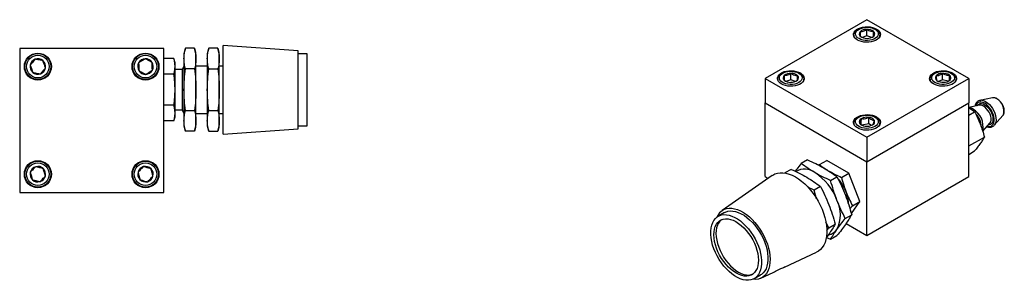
# Model space of a CAD drawing. Header units: millimetres. Extents: x 114 to 599, y 215 to 452.
# Tile 6 of 6: x 336 to 597, y 383 to 452. Entities that reach past the tile are written whole.
import ezdxf

# ---------------------------------------------------------------- set-up
doc = ezdxf.new("R2010")
doc.units = ezdxf.units.MM

msp = doc.modelspace()

# ---------------------------------------------------------------- linework, layer by layer
at = {"color": 7, "linetype": 'Continuous', "lineweight": 25}
for p, q in [((560.34, 452.13), (533.4, 436.58)), ((587.28, 436.58), (560.34, 452.13)), ((558.21, 449.6), (557.91, 449.43)), ((560.3, 447.86), (560.3, 449.56)), ((562.1, 447.77), (562.1, 448.99)), ((562.76, 449.43), (562.47, 449.6)), ((556.91, 448.03), (556.91, 447.63)), ((560.3, 447.86), (559.07, 447.43)), ((561.62, 447.44), (560.3, 447.86)), ((561.78, 447.53), (562.14, 447.8)), ((563.77, 447.63), (563.77, 448.03)), ((336.13, 444.54), (336.13, 406.44)), ((374.23, 444.54), (336.13, 444.54)), ((374.23, 406.44), (374.23, 444.54)), ((379.99, 444.59), (379.6, 443.12)), ((379.6, 443.12), (379.6, 441.84)), ((382.38, 444.59), (379.99, 444.59)), ((382.77, 443.12), (382.38, 444.59)), ((382.77, 441.84), (382.77, 443.12)), ((386.17, 444.59), (385.77, 443.12)), ((385.77, 443.12), (385.77, 441.84)), ((388.55, 444.59), (386.17, 444.59)), ((388.95, 443.12), (388.55, 444.59)), ((388.95, 441.84), (388.95, 443.12)), ((409.84, 443.91), (390, 445.33)), ((390, 421.85), (390, 445.33)), ((409.84, 427.65), (409.84, 443.91)), ((412.23, 443.12), (409.84, 443.12)), ((412.23, 424.07), (412.23, 443.12)), ((376.95, 441.84), (374.23, 441.84)), ((377.25, 440.73), (376.95, 441.86)), ((377.25, 439.78), (377.25, 440.73)), ((379.6, 441.84), (379.6, 433.59)), ((382.77, 433.59), (382.77, 441.84)), ((385.77, 441.84), (385.77, 433.59)), ((388.95, 433.59), (388.95, 441.84)), ((377.25, 433.59), (377.25, 439.78)), ((379.08, 438.94), (377.25, 438.94)), ((379.6, 439.84), (379.08, 438.94)), ((379.08, 438.94), (379.08, 428.24)), ((382.38, 439.09), (379.99, 439.09)), ((385.77, 439.84), (382.77, 439.84)), ((386.17, 439.09), (388.55, 439.09)), ((390, 439.84), (388.95, 439.84)), ((538.06, 437.97), (537.77, 437.8)), ((540.23, 436.23), (540.23, 437.93)), ((542.62, 437.8), (542.33, 437.97)), ((578.35, 437.97), (578.05, 437.8)), ((580.31, 436.23), (580.31, 437.93)), ((582.9, 437.8), (582.61, 437.97)), ((376.95, 437.72), (374.23, 437.72)), ((533.4, 436.58), (560.34, 421.03)), ((533.4, 436.58), (533.4, 430.11)), ((536.77, 436.4), (536.77, 436.01)), ((538.43, 436.14), (538.43, 437.36)), ((540.23, 436.23), (538.91, 435.81)), ((541.46, 435.81), (540.23, 436.23)), ((543.62, 436.01), (543.62, 436.4)), ((560.34, 421.03), (587.28, 436.58)), ((577.05, 436.4), (577.05, 436.01)), ((578.79, 436.06), (579.14, 435.84)), ((580.31, 436.23), (579.23, 435.8)), ((581.79, 435.83), (580.31, 436.23)), ((582.17, 436.1), (582.17, 437.42)), ((583.91, 436.01), (583.91, 436.4)), ((587.28, 436.58), (587.28, 430.11)), ((377.25, 427.4), (377.25, 433.59)), ((379.6, 433.59), (379.6, 425.34)), ((382.77, 425.34), (382.77, 433.59)), ((385.77, 433.59), (385.77, 425.34)), ((388.95, 425.34), (388.95, 433.59)), ((533.4, 430.11), (560.34, 414.55)), ((533.4, 410.62), (533.4, 430.11)), ((560.34, 414.55), (587.28, 430.11)), ((587.28, 410.62), (587.28, 430.11)), ((593.59, 431.45), (590.24, 430.77)), ((593.64, 431.46), (593.59, 431.45)), ((376.95, 429.47), (374.23, 429.47)), ((377.25, 428.24), (379.08, 428.24)), ((377.25, 426.45), (377.25, 427.4)), ((379.08, 428.24), (379.6, 427.34)), ((379.99, 428.09), (382.38, 428.09)), ((382.77, 427.34), (385.77, 427.34)), ((386.17, 428.09), (388.55, 428.09)), ((388.95, 427.34), (390, 427.34)), ((409.84, 423.27), (409.84, 427.65)), ((590.09, 429.48), (587.28, 428.9)), ((587.28, 426.86), (588.84, 427.77)), ((376.95, 425.34), (374.23, 425.34)), ((376.95, 425.33), (377.25, 426.45)), ((379.6, 425.34), (379.6, 424.07)), ((382.77, 424.07), (382.77, 425.34)), ((385.77, 425.34), (385.77, 424.07)), ((388.95, 424.07), (388.95, 425.34)), ((556.91, 424.78), (556.91, 424.38)), ((558.21, 426.35), (557.91, 426.18)), ((558.83, 424.34), (558.83, 425.93)), ((560.81, 424.57), (560.81, 426.27)), ((562.76, 426.18), (562.47, 426.35)), ((563.77, 424.38), (563.77, 424.78)), ((594.03, 424.19), (596.31, 426.75)), ((379.6, 424.07), (379.99, 422.59)), ((382.38, 422.59), (379.99, 422.59)), ((382.38, 422.59), (382.77, 424.07)), ((385.77, 424.07), (386.17, 422.59)), ((386.17, 422.59), (388.55, 422.59)), ((388.55, 422.59), (388.95, 424.07)), ((390, 421.85), (409.84, 423.27)), ((409.84, 424.07), (412.23, 424.07)), ((560.81, 424.57), (558.95, 424.25)), ((561.57, 424.16), (560.81, 424.57)), ((561.77, 424.26), (561.84, 424.3)), ((590.99, 422.61), (592.85, 424.71)), ((560.34, 421.03), (560.34, 414.55)), ((587.32, 418.71), (591.43, 421.08)), ((587.32, 418.71), (587.28, 418.78)), ((587.28, 418.66), (587.32, 418.71)), ((587.28, 416.49), (588.84, 417.4)), ((544.63, 415.04), (542.94, 414.06)), ((547.75, 413.77), (549.68, 414.88)), ((555.51, 411.52), (549.68, 414.88)), ((560.34, 395.06), (560.34, 414.55)), ((540.26, 412.51), (538.62, 411.57)), ((547.61, 413.59), (547.75, 413.77)), ((535.29, 410.91), (522, 401.6)), ((533.4, 410.62), (534.2, 410.15)), ((550.72, 409.57), (552.41, 410.55)), ((553.59, 410.4), (555.51, 411.52)), ((558.43, 404), (555.51, 411.52)), ((560.34, 395.06), (587.28, 410.62)), ((546.35, 407.05), (544.68, 407.84)), ((548.04, 408.03), (546.35, 407.05)), ((547.03, 404.73), (546.35, 407.05)), ((336.13, 406.44), (374.23, 406.44)), ((556.21, 400.84), (558.43, 404)), ((556.5, 402.89), (558.43, 404)), ((556.5, 402.89), (555.85, 402.05)), ((522.65, 401.08), (520.96, 400.1)), ((554.61, 399.55), (556.3, 400.52)), ((550.24, 397.03), (549.47, 398.59)), ((549.71, 396.34), (550.24, 397.03)), ((550.24, 397.03), (551.93, 398)), ((554.84, 398.23), (560.34, 395.06)), ((550.27, 395.4), (549.55, 394.43)), ((549.63, 394.53), (550.72, 394.02)), ((550.72, 394.02), (552.41, 394.99)), ((538.48, 386.63), (547.01, 390.61)), ((530.49, 383.61), (532.17, 384.58)), ((532.3, 383.75), (535.53, 385.26))]:
    msp.add_line(p, q, dxfattribs=at)
at = {"color": 7, "linetype": 'Continuous', "lineweight": 25, "flags": 128}
for points in [[(557.81, 446.75), (557.39, 447.04), (557.07, 447.37), (556.86, 447.73), (556.77, 448.11), (556.8, 448.49), (556.95, 448.86), (557.22, 449.21), (557.59, 449.52), (558.06, 449.79), (558.6, 450.01), (559.2, 450.16), (559.84, 450.25), (560.5, 450.26), (561.15, 450.21), (561.78, 450.09), (562.35, 449.91), (562.86, 449.66), (563.28, 449.37), (563.6, 449.04), (563.81, 448.68), (563.9, 448.3), (563.87, 447.92), (563.72, 447.55), (563.46, 447.2), (563.08, 446.89), (562.62, 446.62), (562.07, 446.41), (561.47, 446.25), (560.83, 446.17), (560.17, 446.15), (559.52, 446.2), (558.9, 446.32), (558.32, 446.51), (557.81, 446.75)], [(557.24, 447.18), (557.12, 447.35), (556.95, 447.71), (556.91, 448.09), (556.99, 448.46), (557.19, 448.82), (557.51, 449.15), (557.91, 449.43)], [(562.98, 447.53), (562.63, 447.24), (562.19, 447), (561.67, 446.81), (561.1, 446.69), (560.5, 446.63), (559.89, 446.65), (559.3, 446.74), (558.75, 446.89), (558.27, 447.11), (557.87, 447.37), (557.57, 447.68), (557.39, 448.02), (557.32, 448.37), (557.38, 448.72), (557.57, 449.05), (557.86, 449.36), (558.26, 449.63), (558.74, 449.84), (559.28, 450), (559.87, 450.09), (560.48, 450.11), (561.08, 450.06), (561.66, 449.94), (562.17, 449.75), (562.62, 449.51), (562.97, 449.22), (563.21, 448.9), (563.33, 448.55), (563.34, 448.2), (563.21, 447.86), (562.98, 447.53)], [(562.76, 449.43), (563.09, 449.21), (563.43, 448.89), (563.65, 448.54), (563.76, 448.16), (563.74, 447.79), (563.6, 447.42), (563.44, 447.18)], [(537.67, 435.12), (537.25, 435.41), (536.93, 435.75), (536.72, 436.11), (536.63, 436.48), (536.66, 436.86), (536.81, 437.23), (537.08, 437.58), (537.45, 437.89), (537.92, 438.16), (538.46, 438.38), (539.06, 438.53), (539.7, 438.62), (540.36, 438.64), (541.01, 438.58), (541.64, 438.46), (542.21, 438.28), (542.72, 438.03), (543.14, 437.74), (543.46, 437.41), (543.67, 437.05), (543.76, 436.67), (543.73, 436.29), (543.58, 435.92), (543.31, 435.58), (542.94, 435.26), (542.48, 434.99), (541.93, 434.78), (541.33, 434.62), (540.69, 434.54), (540.03, 434.52), (539.38, 434.57), (538.75, 434.69), (538.18, 434.88), (537.67, 435.12)], [(537.1, 435.56), (536.94, 435.79), (536.79, 436.16), (536.77, 436.53), (536.88, 436.9), (537.1, 437.26), (537.44, 437.58), (537.77, 437.8)], [(537.56, 435.9), (537.32, 436.22), (537.2, 436.57), (537.2, 436.92), (537.32, 437.27), (537.56, 437.59), (537.91, 437.88), (538.35, 438.12), (538.87, 438.31), (539.44, 438.43), (540.05, 438.48), (540.65, 438.46), (541.24, 438.37), (541.79, 438.22), (542.27, 438), (542.67, 437.74), (542.96, 437.43), (543.15, 437.09), (543.21, 436.74), (543.15, 436.39), (542.96, 436.06), (542.67, 435.75), (542.27, 435.48), (541.79, 435.27), (541.24, 435.11), (540.65, 435.02), (540.04, 435.01), (539.44, 435.06), (538.87, 435.18), (538.35, 435.37), (537.91, 435.61), (537.56, 435.9)], [(542.62, 437.8), (543.02, 437.52), (543.34, 437.19), (543.54, 436.84), (543.62, 436.46), (543.58, 436.09), (543.42, 435.72), (543.29, 435.56)], [(577.96, 435.12), (577.54, 435.41), (577.21, 435.75), (577.01, 436.11), (576.91, 436.48), (576.95, 436.86), (577.1, 437.23), (577.36, 437.58), (577.73, 437.89), (578.2, 438.16), (578.74, 438.38), (579.35, 438.53), (579.99, 438.62), (580.64, 438.64), (581.3, 438.58), (581.92, 438.46), (582.5, 438.28), (583, 438.03), (583.42, 437.74), (583.74, 437.41), (583.95, 437.05), (584.04, 436.67), (584.01, 436.29), (583.86, 435.92), (583.6, 435.58), (583.23, 435.26), (582.76, 434.99), (582.22, 434.78), (581.61, 434.62), (580.97, 434.54), (580.31, 434.52), (579.66, 434.57), (579.04, 434.69), (578.46, 434.88), (577.96, 435.12)], [(577.38, 435.56), (577.23, 435.78), (577.08, 436.14), (577.06, 436.52), (577.16, 436.89), (577.38, 437.24), (577.71, 437.57), (578.05, 437.8)], [(580.73, 435.01), (580.12, 435.02), (579.53, 435.09), (578.97, 435.24), (578.48, 435.44), (578.07, 435.7), (577.75, 436), (577.55, 436.34), (577.47, 436.68), (577.51, 437.04), (577.67, 437.37), (577.95, 437.69), (578.33, 437.96), (578.8, 438.19), (579.34, 438.35), (579.92, 438.45), (580.53, 438.48), (581.14, 438.44), (581.71, 438.33), (582.24, 438.15), (582.7, 437.92), (583.06, 437.64), (583.32, 437.32), (583.46, 436.98), (583.49, 436.63), (583.38, 436.28), (583.16, 435.95), (582.83, 435.66), (582.4, 435.41), (581.9, 435.21), (581.33, 435.08), (580.73, 435.01)], [(582.9, 437.8), (583.29, 437.53), (583.61, 437.21), (583.82, 436.85), (583.91, 436.48), (583.87, 436.1), (583.71, 435.74), (583.58, 435.56)], [(590.24, 430.77), (590.37, 430.79), (590.56, 430.8)], [(557.81, 423.49), (557.39, 423.79), (557.07, 424.12), (556.86, 424.48), (556.77, 424.85), (556.8, 425.23), (556.95, 425.6), (557.22, 425.95), (557.59, 426.27), (558.06, 426.53), (558.6, 426.75), (559.2, 426.9), (559.84, 426.99), (560.5, 427.01), (561.15, 426.96), (561.78, 426.83), (562.35, 426.65), (562.86, 426.41), (563.28, 426.11), (563.6, 425.78), (563.81, 425.42), (563.9, 425.04), (563.87, 424.67), (563.72, 424.3), (563.46, 423.95), (563.08, 423.63), (562.62, 423.36), (562.07, 423.15), (561.47, 423), (560.83, 422.91), (560.17, 422.89), (559.52, 422.94), (558.9, 423.07), (558.32, 423.25), (557.81, 423.49)], [(557.24, 423.93), (557.16, 424.02), (556.98, 424.39), (556.91, 424.76), (556.97, 425.13), (557.14, 425.5), (557.44, 425.83), (557.84, 426.13), (557.91, 426.18)], [(559.65, 423.42), (559.07, 423.54), (558.55, 423.72), (558.1, 423.95), (557.74, 424.24), (557.49, 424.56), (557.35, 424.9), (557.33, 425.25), (557.44, 425.6), (557.67, 425.92), (558.01, 426.22), (558.44, 426.47), (558.95, 426.66), (559.51, 426.79), (560.11, 426.85), (560.72, 426.84), (561.32, 426.76), (561.87, 426.61), (562.36, 426.4), (562.77, 426.14), (563.08, 425.84), (563.27, 425.51), (563.35, 425.16), (563.3, 424.81), (563.13, 424.47), (562.85, 424.16), (562.46, 423.88), (561.99, 423.66), (561.45, 423.5), (560.86, 423.4), (560.26, 423.38), (559.65, 423.42)], [(562.76, 426.18), (563.02, 426.01), (563.37, 425.7), (563.62, 425.35), (563.75, 424.98), (563.75, 424.6), (563.64, 424.23), (563.44, 423.93)], [(596.31, 426.75), (596.38, 426.85), (596.43, 426.93)], [(594.12, 424.3), (594.05, 424.21), (594.03, 424.19)], [(535.29, 410.91), (535.39, 410.98), (536, 411.3), (536.66, 411.52), (537.37, 411.63), (538.12, 411.63), (538.91, 411.52), (539.72, 411.29), (540.55, 410.97), (541.39, 410.54), (542.23, 410.01), (543.06, 409.39), (543.88, 408.68), (544.67, 407.89), (545.43, 407.03), (546.14, 406.11), (546.81, 405.14), (547.42, 404.12), (547.97, 403.07), (548.46, 401.99), (548.87, 400.91), (549.21, 399.83), (549.46, 398.75), (549.64, 397.7), (549.73, 396.69), (549.73, 395.71), (549.65, 394.79), (549.49, 393.94), (549.24, 393.15), (548.91, 392.45), (548.51, 391.83), (548.04, 391.3), (547.49, 390.87), (547.01, 390.61)], [(522.65, 401.08), (522.94, 401.22), (523.53, 401.42), (524.17, 401.52), (524.85, 401.5), (525.57, 401.37), (526.3, 401.14), (527.05, 400.8), (527.81, 400.36), (528.56, 399.83), (529.29, 399.21), (530.01, 398.5), (530.69, 397.73), (531.32, 396.9), (531.91, 396.01), (532.45, 395.08), (532.92, 394.13), (533.32, 393.16), (533.64, 392.18), (533.89, 391.22), (534.05, 390.27), (534.14, 389.36), (534.13, 388.49), (534.05, 387.67), (533.88, 386.92), (533.63, 386.24), (533.3, 385.65), (532.89, 385.14), (532.42, 384.74), (532.17, 384.58)], [(523.21, 402.14), (523.88, 402.24), (524.59, 402.23), (525.33, 402.1), (526.1, 401.87), (526.88, 401.54), (527.67, 401.1), (528.46, 400.56), (529.23, 399.93), (529.99, 399.22), (530.71, 398.44), (531.39, 397.59), (532.03, 396.68), (532.62, 395.73), (533.14, 394.74), (533.59, 393.73), (533.98, 392.71), (534.28, 391.7), (534.51, 390.69), (534.65, 389.71), (534.71, 388.77), (534.68, 387.87), (534.56, 387.04), (534.37, 386.27), (534.09, 385.57), (533.73, 384.97), (533.3, 384.45), (532.8, 384.03), (532.23, 383.72), (531.61, 383.51), (530.95, 383.42), (530.23, 383.43), (530.15, 383.44)], [(529.61, 383.26), (528.97, 383.17), (528.29, 383.18), (527.57, 383.31), (526.83, 383.54), (526.08, 383.88), (525.33, 384.32), (524.58, 384.85), (523.84, 385.48), (523.13, 386.18), (522.45, 386.95), (521.81, 387.79), (521.22, 388.67), (520.69, 389.6), (520.22, 390.55), (519.82, 391.52), (519.5, 392.5), (519.25, 393.46), (519.08, 394.41), (519, 395.32), (519, 396.2), (519.09, 397.01), (519.26, 397.76), (519.51, 398.44), (519.84, 399.03), (520.25, 399.54), (520.72, 399.95), (521.25, 400.25), (521.85, 400.45), (522.49, 400.54), (523.17, 400.53), (523.88, 400.4), (524.62, 400.17), (525.37, 399.83), (526.12, 399.39), (526.87, 398.86), (527.61, 398.23), (528.32, 397.53), (529, 396.76), (529.64, 395.92), (530.23, 395.04), (530.76, 394.11), (531.23, 393.16), (531.63, 392.19), (531.96, 391.21), (532.2, 390.25), (532.37, 389.3), (532.45, 388.38), (532.45, 387.51), (532.36, 386.7), (532.19, 385.95), (531.94, 385.27), (531.61, 384.67), (531.21, 384.17), (530.74, 383.76), (530.2, 383.46), (529.61, 383.26)], [(522.33, 399.38), (522.94, 399.46), (523.58, 399.43), (524.26, 399.29), (524.96, 399.05), (525.67, 398.69), (526.38, 398.24), (527.08, 397.7), (527.76, 397.07), (528.41, 396.36), (529.03, 395.59), (529.59, 394.76), (530.1, 393.89), (530.54, 393), (530.92, 392.08), (531.22, 391.16), (531.43, 390.25), (531.57, 389.37), (531.62, 388.52), (531.58, 387.72), (531.46, 386.98), (531.26, 386.31), (530.97, 385.72), (530.61, 385.23), (530.18, 384.82), (529.68, 384.52), (529.12, 384.33), (528.52, 384.25), (527.87, 384.28), (527.19, 384.42), (526.5, 384.66), (525.79, 385.02), (525.07, 385.47), (524.37, 386.01), (523.69, 386.64), (523.04, 387.35), (522.43, 388.12), (521.86, 388.95), (521.35, 389.82), (520.91, 390.71), (520.54, 391.63), (520.24, 392.55), (520.02, 393.46), (519.88, 394.34), (519.83, 395.19), (519.87, 395.99), (519.99, 396.73), (520.2, 397.4), (520.48, 397.99), (520.84, 398.48), (521.28, 398.89), (521.78, 399.18), (522.33, 399.38)], [(521.85, 399.22), (521.84, 399.21), (521.4, 398.81), (521.04, 398.31), (520.76, 397.72), (520.55, 397.05), (520.43, 396.31), (520.39, 395.51), (520.44, 394.66), (520.58, 393.78), (520.8, 392.87), (521.1, 391.95), (521.47, 391.04), (521.92, 390.14), (522.42, 389.27), (522.99, 388.44), (523.6, 387.67), (524.25, 386.97), (524.93, 386.34), (525.64, 385.79), (526.35, 385.34), (527.06, 384.99), (527.75, 384.74), (528.43, 384.6), (529.08, 384.57), (529.68, 384.66), (530.16, 384.82)]]:
    msp.add_lwpolyline(points, dxfattribs=at)
at = {"color": 8, "linetype": 'Continuous', "lineweight": 25, "flags": 128}
for points in [[(592.15, 423.91), (592.4, 423.86), (592.81, 423.86), (593.18, 423.97), (593.5, 424.19), (593.74, 424.5), (593.91, 424.91), (593.99, 425.39), (593.99, 425.92), (593.91, 426.5), (593.74, 427.1), (593.5, 427.69), (593.18, 428.27), (592.81, 428.81), (592.4, 429.29), (591.95, 429.69), (591.49, 430.01), (591.02, 430.23), (590.58, 430.34), (590.16, 430.34), (589.79, 430.23), (589.48, 430.01), (589.23, 429.7), (589.06, 429.3), (589.06, 429.27)], [(589.51, 429.36), (589.66, 429.57), (589.93, 429.8), (590.26, 429.92), (590.64, 429.94), (591.06, 429.84), (591.49, 429.64), (591.92, 429.35), (592.33, 428.96), (592.71, 428.51), (593.04, 428), (593.32, 427.46), (593.52, 426.9), (593.65, 426.35), (593.69, 425.83), (593.65, 425.36), (593.52, 424.95), (593.32, 424.63), (593.04, 424.41), (592.71, 424.28), (592.45, 424.26)], [(591.77, 430.42), (592.26, 430.09), (592.73, 429.67), (593.17, 429.17), (593.57, 428.6), (593.91, 428), (594.18, 427.37), (594.37, 426.74), (594.48, 426.12), (594.5, 425.55), (594.44, 425.02), (594.28, 424.57), (594.12, 424.3)], [(592.85, 424.71), (592.92, 424.8), (593.09, 425.14), (593.18, 425.56), (593.18, 426.04), (593.09, 426.56), (592.92, 427.09), (592.68, 427.62), (592.37, 428.12), (592.01, 428.57), (591.62, 428.94), (591.2, 429.23), (590.79, 429.42), (590.4, 429.5), (590.09, 429.48)]]:
    msp.add_lwpolyline(points, dxfattribs=at)
at = {"color": 7, "linetype": 'Continuous', "lineweight": 25}
for centre, radius in [((340.93, 439.73), 3.57), ((340.93, 439.73), 3.43), ((369.42, 439.73), 3.57), ((369.42, 439.73), 3.43), ((340.93, 439.73), 3.01), ((369.42, 439.73), 3.01), ((340.93, 411.25), 3.57), ((340.93, 411.25), 3.43), ((369.42, 411.25), 3.57), ((369.42, 411.25), 3.43), ((340.93, 411.25), 3.01), ((369.42, 411.25), 3.01)]:
    msp.add_circle(centre, radius, dxfattribs=at)
for centre, radius, start, end in [((559.07, 448.37), 0.79, 133.069, 230.8736), ((560.19, 447.03), 2.54, 87.6231, 130.8312), ((560.45, 446.92), 2.64, 51.3337, 93.3666), ((561.6, 448.37), 0.79, 313.069, 50.8736), ((560.22, 449.82), 2.64, 231.3337, 273.3666), ((560.48, 449.72), 2.54, 267.6231, 310.8312), ((340.93, 439.73), 2.06, 109.8433, 169.8433), ((340.93, 439.73), 2.06, 49.8433, 109.8433), ((340.93, 439.73), 2.06, 349.8433, 49.8433), ((369.42, 439.73), 2.06, 151.8334, 211.8334), ((369.42, 439.73), 2.06, 91.8334, 151.8334), ((369.42, 439.73), 2.06, 31.8334, 91.8334), ((369.42, 439.73), 2.06, 331.8334, 31.8334), ((340.93, 439.73), 2.06, 169.8433, 229.8433), ((340.93, 439.73), 2.06, 229.8433, 289.8433), ((340.93, 439.73), 2.06, 289.8433, 349.8433), ((369.42, 439.73), 2.06, 211.8334, 271.8334), ((369.42, 439.73), 2.06, 271.8334, 331.8334), ((540.08, 435.3), 2.64, 86.6831, 128.772), ((540.34, 435.39), 2.54, 49.2792, 92.4259), ((580.27, 435.57), 2.36, 89.2055, 134.5821), ((580.55, 435.14), 2.8, 54.651, 95.0104), ((538.93, 436.75), 0.79, 129.3175, 227.1331), ((540.05, 438.09), 2.54, 229.2792, 272.4259), ((540.31, 438.19), 2.64, 266.6831, 308.772), ((541.46, 436.74), 0.79, 309.3175, 47.1331), ((579.23, 436.73), 0.802, 139.9387, 236.7615), ((580.41, 438.35), 2.8, 234.651, 275.0104), ((580.69, 437.92), 2.36, 269.2055, 314.5821), ((581.73, 436.75), 0.802, 319.9387, 56.7615), ((559.17, 425.12), 0.879, 112.61, 203.2715), ((559.96, 425.92), 1.97, 215.8055, 267.3254), ((560.33, 423.2), 3.11, 81.1194, 118.6953), ((560.72, 424.31), 1.97, 35.8055, 87.3254), ((561.5, 425.11), 0.879, 292.61, 23.2715), ((560.35, 427.03), 3.11, 261.1194, 298.6953), ((340.93, 411.25), 2.06, 166.1383, 226.1383), ((340.93, 411.25), 2.06, 106.1383, 166.1383), ((340.93, 411.25), 2.06, 46.1383, 106.1383), ((340.93, 411.25), 2.06, 346.1383, 46.1383), ((369.42, 411.25), 2.06, 163.9753, 223.9753), ((369.42, 411.25), 2.06, 103.9753, 163.9753), ((369.42, 411.25), 2.06, 43.9753, 103.9753), ((369.42, 411.25), 2.06, 343.9753, 43.9753), ((543.82, 408.04), 4.54, 52.8983, 120.5289), ((546.25, 404.82), 8.3, 48.0998, 59.4944), ((340.93, 411.25), 2.06, 226.1383, 286.1383), ((340.93, 411.25), 2.06, 286.1383, 346.1383), ((369.42, 411.25), 2.06, 223.9753, 283.9753), ((369.42, 411.25), 2.06, 283.9753, 343.9753), ((538.65, 399.33), 14.64, 20.2581, 57.3311), ((543.54, 402.14), 12.11, 21.233, 41.358), ((546.51, 403.1), 9, 0.7167, 22.3737), ((544.7, 400.51), 8.62, 333.1777, 26.8223), ((524.16, 398.48), 3.78, 104.5404, 158.0024), ((549.67, 398.49), 3.3, 278.7997, 325.52)]:
    msp.add_arc(centre, radius, start, end, dxfattribs=at)
at = {"color": 8, "linetype": 'Continuous', "lineweight": 25}
for centre, radius, start, end in [((590.47, 428.35), 2.45, 57.9127, 87.8798), ((593.81, 429.86), 1.61, 56.86, 96.0117), ((592.93, 427.99), 3.66, 343.1215, 61.2544), ((587.07, 426.33), 2.53, 58.217, 83.8901), ((585.74, 423.84), 5.34, 348.2664, 60.136), ((585.08, 423.42), 5.57, 3.1748, 43.1197), ((585.18, 423.46), 5.42, 4.5351, 42.1604)]:
    msp.add_arc(centre, radius, start, end, dxfattribs=at)
at = {"color": 7, "linetype": 'Continuous', "lineweight": 25}
for points, knots in [([(560.3, 449.56), (560.18, 449.47), (559.93, 449.27), (559.47, 449.02), (558.98, 448.91), (558.67, 448.93), (558.53, 448.95)], [0, 0, 0, 0, 0.216452, 0.440303, 0.751894, 1, 1, 1, 1]), ([(558.53, 448.95), (558.53, 448.81), (558.54, 448.54), (558.55, 448.14), (558.56, 447.86), (558.57, 447.79), (558.57, 447.76)], [0, 0, 0, 0, 0.216452, 0.440303, 0.751894, 1, 1, 1, 1]), ([(562.1, 448.99), (562, 448.98), (561.71, 448.94), (561.18, 449.02), (560.67, 449.28), (560.38, 449.49), (560.3, 449.56)], [0, 0, 0, 0, 0.180942, 0.506293, 0.843975, 1, 1, 1, 1]), ([(562.14, 447.8), (562.14, 447.83), (562.13, 447.88), (562.12, 448.1), (562.11, 448.49), (562.11, 448.83), (562.1, 448.99)], [0, 0, 0, 0, 0.216452, 0.440303, 0.751894, 1, 1, 1, 1]), ([(558.57, 447.76), (558.66, 447.69), (558.8, 447.57), (558.96, 447.5), (559.02, 447.47)], [0, 0, 0, 0, 0.614321, 1, 1, 1, 1]), ([(379.6, 441.84), (379.62, 442.3), (379.66, 443.22), (379.88, 444.13), (379.99, 444.59)], [0, 0, 0, 0, 0.498791, 1, 1, 1, 1]), ([(382.38, 444.59), (382.49, 444.13), (382.71, 443.22), (382.75, 442.3), (382.77, 441.84)], [0, 0, 0, 0, 0.498963, 1, 1, 1, 1]), ([(385.77, 441.84), (385.79, 442.3), (385.83, 443.22), (386.05, 444.13), (386.17, 444.59)], [0, 0, 0, 0, 0.498791, 1, 1, 1, 1]), ([(388.55, 444.59), (388.66, 444.13), (388.89, 443.22), (388.93, 442.3), (388.95, 441.84)], [0, 0, 0, 0, 0.4989632, 1, 1, 1, 1]), ([(340.23, 441.67), (340.16, 441.58), (339.95, 441.33), (339.63, 440.96), (339.33, 440.59), (339.1, 440.33), (338.97, 440.17), (338.9, 440.09)], [0, 0, 0, 0, 0.180709, 0.505639, 0.674722, 0.844176, 1, 1, 1, 1]), ([(342.26, 441.31), (342.12, 441.33), (341.84, 441.38), (341.32, 441.48), (340.75, 441.58), (340.39, 441.64), (340.23, 441.67)], [0, 0, 0, 0, 0.216452, 0.440303, 0.751894, 1, 1, 1, 1]), ([(342.96, 439.37), (342.92, 439.5), (342.82, 439.77), (342.64, 440.27), (342.44, 440.81), (342.32, 441.15), (342.26, 441.31)], [0, 0, 0, 0, 0.216452, 0.440303, 0.751894, 1, 1, 1, 1]), ([(369.35, 441.79), (369.25, 441.73), (368.97, 441.56), (368.56, 441.3), (368.16, 441.05), (367.87, 440.87), (367.69, 440.76), (367.6, 440.7)], [0, 0, 0, 0, 0.180709, 0.505639, 0.674722, 0.844176, 1, 1, 1, 1]), ([(367.6, 440.7), (367.61, 440.56), (367.61, 440.28), (367.63, 439.74), (367.65, 439.17), (367.66, 438.8), (367.67, 438.64)], [0, 0, 0, 0, 0.216452, 0.440303, 0.751894, 1, 1, 1, 1]), ([(371.17, 440.82), (371.05, 440.88), (370.79, 441.02), (370.32, 441.27), (369.82, 441.54), (369.5, 441.71), (369.35, 441.79)], [0, 0, 0, 0, 0.216452, 0.440303, 0.751894, 1, 1, 1, 1]), ([(371.24, 438.76), (371.23, 438.9), (371.22, 439.19), (371.21, 439.72), (371.19, 440.29), (371.18, 440.66), (371.17, 440.82)], [0, 0, 0, 0, 0.216452, 0.440303, 0.751894, 1, 1, 1, 1]), ([(377.25, 439.78), (377.23, 440.11), (377.2, 440.8), (377.04, 441.48), (376.95, 441.84)], [0, 0, 0, 0, 0.480882, 1, 1, 1, 1]), ([(379.99, 439.09), (379.88, 439.55), (379.66, 440.46), (379.62, 441.38), (379.6, 441.84)], [0, 0, 0, 0, 0.498963, 1, 1, 1, 1]), ([(382.77, 441.84), (382.75, 441.38), (382.71, 440.46), (382.49, 439.55), (382.38, 439.09)], [0, 0, 0, 0, 0.498791, 1, 1, 1, 1]), ([(386.17, 439.09), (386.06, 439.55), (385.83, 440.46), (385.79, 441.38), (385.77, 441.84)], [0, 0, 0, 0, 0.498963, 1, 1, 1, 1]), ([(388.95, 441.84), (388.93, 441.38), (388.89, 440.46), (388.66, 439.55), (388.55, 439.09)], [0, 0, 0, 0, 0.4987908, 1, 1, 1, 1]), ([(338.9, 440.09), (338.95, 439.96), (339.05, 439.69), (339.23, 439.19), (339.42, 438.65), (339.55, 438.31), (339.6, 438.15)], [0, 0, 0, 0, 0.216452, 0.440303, 0.751894, 1, 1, 1, 1]), ([(339.6, 438.15), (339.74, 438.13), (340.03, 438.08), (340.55, 437.98), (341.11, 437.88), (341.47, 437.82), (341.63, 437.79)], [0, 0, 0, 0, 0.216452, 0.440303, 0.751894, 1, 1, 1, 1]), ([(341.63, 437.79), (341.7, 437.87), (341.83, 438.03), (342.05, 438.29), (342.36, 438.65), (342.68, 439.03), (342.89, 439.28), (342.96, 439.37)], [0, 0, 0, 0, 0.155824, 0.325278, 0.494361, 0.819291, 1, 1, 1, 1]), ([(367.67, 438.64), (367.79, 438.58), (368.04, 438.44), (368.51, 438.19), (369.02, 437.92), (369.34, 437.75), (369.48, 437.67)], [0, 0, 0, 0, 0.216452, 0.440303, 0.751894, 1, 1, 1, 1]), ([(369.48, 437.67), (369.57, 437.72), (369.75, 437.83), (370.04, 438.01), (370.44, 438.26), (370.86, 438.52), (371.14, 438.69), (371.24, 438.76)], [0, 0, 0, 0, 0.155824, 0.325278, 0.494361, 0.819291, 1, 1, 1, 1]), ([(376.95, 437.72), (377.04, 438.07), (377.2, 438.76), (377.23, 439.45), (377.25, 439.78)], [0, 0, 0, 0, 0.519118, 1, 1, 1, 1]), ([(379.6, 433.59), (379.62, 434.51), (379.66, 436.35), (379.88, 438.17), (379.99, 439.09)], [0, 0, 0, 0, 0.4987908, 1, 1, 1, 1]), ([(382.38, 439.09), (382.49, 438.18), (382.71, 436.35), (382.75, 434.51), (382.77, 433.59)], [0, 0, 0, 0, 0.498963, 1, 1, 1, 1]), ([(385.77, 433.59), (385.79, 434.51), (385.83, 436.35), (386.05, 438.17), (386.17, 439.09)], [0, 0, 0, 0, 0.498791, 1, 1, 1, 1]), ([(388.55, 439.09), (388.66, 438.18), (388.89, 436.35), (388.93, 434.51), (388.95, 433.59)], [0, 0, 0, 0, 0.498963, 1, 1, 1, 1]), ([(540.23, 437.93), (540.14, 437.87), (539.86, 437.66), (539.35, 437.39), (538.82, 437.31), (538.53, 437.35), (538.43, 437.36)], [0, 0, 0, 0, 0.156025, 0.493707, 0.819058, 1, 1, 1, 1]), ([(542, 437.32), (541.88, 437.31), (541.63, 437.29), (541.18, 437.36), (540.68, 437.58), (540.37, 437.83), (540.23, 437.93)], [0, 0, 0, 0, 0.216452, 0.440303, 0.751894, 1, 1, 1, 1]), ([(580.31, 437.93), (580.19, 437.83), (579.95, 437.63), (579.52, 437.36), (579.05, 437.23), (578.75, 437.24), (578.61, 437.25)], [0, 0, 0, 0, 0.216452, 0.440303, 0.751894, 1, 1, 1, 1]), ([(582.17, 437.42), (582.04, 437.41), (581.78, 437.37), (581.3, 437.41), (580.78, 437.6), (580.45, 437.83), (580.31, 437.93)], [0, 0, 0, 0, 0.216452, 0.440303, 0.751894, 1, 1, 1, 1]), ([(377.25, 433.59), (377.23, 434.25), (377.2, 435.63), (377.04, 437), (376.95, 437.72)], [0, 0, 0, 0, 0.480882, 1, 1, 1, 1]), ([(538.43, 437.36), (538.43, 437.22), (538.42, 436.95), (538.41, 436.55), (538.4, 436.28), (538.39, 436.2), (538.39, 436.17)], [0, 0, 0, 0, 0.2164517, 0.4403035, 0.7518944, 1, 1, 1, 1]), ([(538.39, 436.17), (538.51, 436.07), (538.67, 435.94), (538.85, 435.85), (538.89, 435.82)], [0, 0, 0, 0, 0.7448855, 1, 1, 1, 1]), ([(541.51, 435.84), (541.57, 435.87), (541.73, 435.94), (541.87, 436.06), (541.96, 436.13)], [0, 0, 0, 0, 0.390071, 1, 1, 1, 1]), ([(541.96, 436.13), (541.96, 436.16), (541.97, 436.22), (541.98, 436.44), (541.99, 436.82), (542, 437.17), (542, 437.32)], [0, 0, 0, 0, 0.216452, 0.440303, 0.751894, 1, 1, 1, 1]), ([(578.61, 437.25), (578.62, 437.15), (578.65, 436.85), (578.7, 436.4), (578.75, 436.15), (578.78, 436.09), (578.79, 436.06)], [0, 0, 0, 0, 0.156025, 0.493707, 0.819058, 1, 1, 1, 1]), ([(581.76, 435.82), (581.82, 435.85), (582.03, 435.95), (582.21, 436.12), (582.35, 436.24)], [0, 0, 0, 0, 0.28846, 1, 1, 1, 1]), ([(582.35, 436.24), (582.34, 436.26), (582.31, 436.32), (582.26, 436.58), (582.21, 437.02), (582.18, 437.33), (582.17, 437.42)], [0, 0, 0, 0, 0.180942, 0.506293, 0.843975, 1, 1, 1, 1]), ([(376.95, 429.47), (377.04, 430.18), (377.2, 431.55), (377.23, 432.93), (377.25, 433.59)], [0, 0, 0, 0, 0.519118, 1, 1, 1, 1]), ([(379.99, 428.09), (379.88, 429), (379.66, 430.83), (379.62, 432.67), (379.6, 433.59)], [0, 0, 0, 0, 0.4989632, 1, 1, 1, 1]), ([(382.77, 433.59), (382.75, 432.67), (382.71, 430.83), (382.49, 429.01), (382.38, 428.09)], [0, 0, 0, 0, 0.498791, 1, 1, 1, 1]), ([(386.17, 428.09), (386.06, 429), (385.83, 430.83), (385.79, 432.67), (385.77, 433.59)], [0, 0, 0, 0, 0.498963, 1, 1, 1, 1]), ([(388.95, 433.59), (388.93, 432.67), (388.89, 430.83), (388.66, 429.01), (388.55, 428.09)], [0, 0, 0, 0, 0.498791, 1, 1, 1, 1]), ([(590.6, 430.79), (590.57, 430.79), (590.39, 430.81), (590.09, 430.74), (589.71, 430.57), (589.39, 430.31), (589.15, 429.96), (588.99, 429.6), (588.95, 429.34), (588.93, 429.24)], [0, 0, 0, 0, 0.0328048, 0.2102603, 0.3820096, 0.550072, 0.7178646, 0.8889676, 1, 1, 1, 1]), ([(594.79, 431.2), (594.72, 431.23), (594.51, 431.35), (594.15, 431.46), (593.84, 431.5), (593.68, 431.46), (593.65, 431.45)], [0, 0, 0, 0, 0.190919, 0.552136, 0.911437, 1, 1, 1, 1]), ([(596.45, 426.96), (596.5, 427.05), (596.61, 427.26), (596.68, 427.65), (596.69, 428.1), (596.62, 428.59), (596.47, 429.1), (596.25, 429.6), (595.96, 430.07), (595.63, 430.5), (595.27, 430.86), (594.98, 431.08), (594.82, 431.18), (594.79, 431.2)], [0, 0, 0, 0, 0.078475, 0.17481, 0.274484, 0.375601, 0.476618, 0.577349, 0.677962, 0.778718, 0.879836, 0.976208, 1, 1, 1, 1]), ([(377.25, 427.4), (377.23, 427.74), (377.2, 428.43), (377.04, 429.11), (376.95, 429.47)], [0, 0, 0, 0, 0.480882, 1, 1, 1, 1]), ([(376.95, 425.34), (377.04, 425.7), (377.2, 426.38), (377.23, 427.07), (377.25, 427.4)], [0, 0, 0, 0, 0.519118, 1, 1, 1, 1]), ([(379.6, 425.34), (379.62, 425.8), (379.66, 426.72), (379.88, 427.63), (379.99, 428.09)], [0, 0, 0, 0, 0.498791, 1, 1, 1, 1]), ([(382.38, 428.09), (382.49, 427.64), (382.71, 426.72), (382.75, 425.8), (382.77, 425.34)], [0, 0, 0, 0, 0.498963, 1, 1, 1, 1]), ([(385.77, 425.34), (385.79, 425.8), (385.83, 426.72), (386.05, 427.63), (386.17, 428.09)], [0, 0, 0, 0, 0.498791, 1, 1, 1, 1]), ([(388.55, 428.09), (388.66, 427.64), (388.89, 426.72), (388.93, 425.8), (388.95, 425.34)], [0, 0, 0, 0, 0.498963, 1, 1, 1, 1]), ([(587.28, 428.85), (587.41, 428.76), (587.97, 428.42), (588.47, 428.05), (588.84, 427.77)], [0, 0, 0, 0, 0.244616, 1, 1, 1, 1]), ([(588.84, 427.77), (589.11, 427.24), (589.65, 426.19), (590.1, 425.08), (590.32, 424.53)], [0, 0, 0, 0, 0.501194, 1, 1, 1, 1]), ([(379.99, 422.59), (379.88, 423.05), (379.66, 423.96), (379.62, 424.88), (379.6, 425.34)], [0, 0, 0, 0, 0.498963, 1, 1, 1, 1]), ([(382.77, 425.34), (382.75, 424.88), (382.71, 423.96), (382.49, 423.05), (382.38, 422.59)], [0, 0, 0, 0, 0.498791, 1, 1, 1, 1]), ([(386.17, 422.59), (386.06, 423.05), (385.83, 423.96), (385.79, 424.88), (385.77, 425.34)], [0, 0, 0, 0, 0.498963, 1, 1, 1, 1]), ([(388.95, 425.34), (388.93, 424.88), (388.89, 423.96), (388.66, 423.05), (388.55, 422.59)], [0, 0, 0, 0, 0.498791, 1, 1, 1, 1]), ([(558.83, 425.93), (558.81, 425.83), (558.74, 425.53), (558.6, 425.1), (558.47, 424.85), (558.39, 424.79), (558.36, 424.77)], [0, 0, 0, 0, 0.156025, 0.493707, 0.819058, 1, 1, 1, 1]), ([(558.36, 424.77), (558.47, 424.67), (558.68, 424.45), (558.92, 424.23), (559.06, 424.18), (559.07, 424.17)], [0, 0, 0, 0, 0.456983, 0.929589, 1, 1, 1, 1]), ([(560.81, 426.27), (560.67, 426.2), (560.4, 426.04), (559.89, 425.86), (559.34, 425.82), (558.99, 425.9), (558.83, 425.93)], [0, 0, 0, 0, 0.216452, 0.440303, 0.751894, 1, 1, 1, 1]), ([(562.31, 425.46), (562.21, 425.46), (562, 425.47), (561.61, 425.59), (561.19, 425.87), (560.93, 426.15), (560.81, 426.27)], [0, 0, 0, 0, 0.216452, 0.440303, 0.751894, 1, 1, 1, 1]), ([(561.84, 424.3), (561.87, 424.32), (561.94, 424.38), (562.08, 424.63), (562.22, 425.06), (562.29, 425.37), (562.31, 425.46)], [0, 0, 0, 0, 0.180942, 0.506293, 0.843975, 1, 1, 1, 1]), ([(590.32, 424.53), (590.53, 423.97), (590.95, 422.84), (591.27, 421.67), (591.43, 421.08)], [0, 0, 0, 0, 0.498806, 1, 1, 1, 1]), ([(592.06, 423.82), (592.14, 423.79), (592.37, 423.7), (592.76, 423.65), (593.2, 423.68), (593.6, 423.82), (593.91, 424.04), (594.06, 424.23), (594.13, 424.32)], [0, 0, 0, 0, 0.0919774, 0.2908492, 0.4862741, 0.6756771, 0.8599004, 1, 1, 1, 1]), ([(591.43, 421.08), (591.27, 420.81), (590.95, 420.26), (590.53, 419.65), (590.32, 419.35)], [0, 0, 0, 0, 0.501194, 1, 1, 1, 1]), ([(590.32, 419.35), (590.1, 419.03), (589.65, 418.41), (589.11, 417.73), (588.84, 417.4)], [0, 0, 0, 0, 0.4988056, 1, 1, 1, 1]), ([(544.63, 415.04), (545.35, 414.71), (546.8, 414.06), (548.13, 413.32), (548.8, 412.95)], [0, 0, 0, 0, 0.4989632, 1, 1, 1, 1]), ([(340.36, 413.23), (340.26, 413.12), (340.06, 412.92), (339.69, 412.53), (339.3, 412.12), (339.04, 411.86), (338.93, 411.74)], [0, 0, 0, 0, 0.216452, 0.440303, 0.751894, 1, 1, 1, 1]), ([(338.93, 411.74), (338.96, 411.63), (339.05, 411.31), (339.19, 410.84), (339.32, 410.39), (339.42, 410.06), (339.48, 409.86), (339.5, 409.76)], [0, 0, 0, 0, 0.180709, 0.505639, 0.674722, 0.844176, 1, 1, 1, 1]), ([(342.36, 412.73), (342.22, 412.77), (341.95, 412.83), (341.43, 412.96), (340.87, 413.1), (340.52, 413.19), (340.36, 413.23)], [0, 0, 0, 0, 0.2164517, 0.4403035, 0.7518944, 1, 1, 1, 1]), ([(342.94, 410.75), (342.91, 410.85), (342.85, 411.05), (342.75, 411.38), (342.62, 411.84), (342.49, 412.3), (342.39, 412.62), (342.36, 412.73)], [0, 0, 0, 0, 0.155824, 0.325278, 0.494361, 0.819291, 1, 1, 1, 1]), ([(368.92, 413.25), (368.82, 413.15), (368.61, 412.95), (368.23, 412.58), (367.82, 412.18), (367.55, 411.93), (367.44, 411.81)], [0, 0, 0, 0, 0.216452, 0.440303, 0.751894, 1, 1, 1, 1]), ([(367.44, 411.81), (367.47, 411.68), (367.54, 411.4), (367.67, 410.88), (367.81, 410.33), (367.9, 409.97), (367.93, 409.81)], [0, 0, 0, 0, 0.216452, 0.440303, 0.751894, 1, 1, 1, 1]), ([(370.9, 412.68), (370.79, 412.71), (370.47, 412.8), (370.01, 412.93), (369.55, 413.07), (369.22, 413.16), (369.02, 413.22), (368.92, 413.25)], [0, 0, 0, 0, 0.180709, 0.505639, 0.674722, 0.844176, 1, 1, 1, 1]), ([(371.4, 410.68), (371.37, 410.81), (371.3, 411.09), (371.17, 411.61), (371.03, 412.16), (370.94, 412.52), (370.9, 412.68)], [0, 0, 0, 0, 0.216452, 0.440303, 0.751894, 1, 1, 1, 1]), ([(540.26, 412.51), (540.99, 412.19), (542.44, 411.53), (543.77, 410.8), (544.43, 410.43)], [0, 0, 0, 0, 0.498963, 1, 1, 1, 1]), ([(542.94, 414.06), (542.54, 413.55), (541.97, 412.85), (541.49, 412.19), (541.36, 412)], [0, 0, 0, 0, 0.717156, 1, 1, 1, 1]), ([(546.55, 411.66), (545.92, 412.04), (544.64, 412.8), (543.51, 413.64), (542.94, 414.06)], [0, 0, 0, 0, 0.498791, 1, 1, 1, 1]), ([(547.75, 413.77), (548.19, 413.44), (549.05, 412.82), (550, 412.24), (550.46, 411.97)], [0, 0, 0, 0, 0.519118, 1, 1, 1, 1]), ([(548.8, 412.95), (549.43, 412.57), (550.71, 411.8), (551.84, 410.97), (552.41, 410.55)], [0, 0, 0, 0, 0.4987908, 1, 1, 1, 1]), ([(550.46, 411.97), (550.94, 411.7), (551.93, 411.15), (553.02, 410.66), (553.59, 410.4)], [0, 0, 0, 0, 0.480882, 1, 1, 1, 1]), ([(339.5, 409.76), (339.64, 409.72), (339.92, 409.66), (340.44, 409.53), (340.99, 409.39), (341.35, 409.3), (341.51, 409.26)], [0, 0, 0, 0, 0.216452, 0.440303, 0.751894, 1, 1, 1, 1]), ([(341.51, 409.26), (341.6, 409.37), (341.8, 409.57), (342.17, 409.96), (342.57, 410.37), (342.82, 410.63), (342.94, 410.75)], [0, 0, 0, 0, 0.216452, 0.440303, 0.751894, 1, 1, 1, 1]), ([(367.93, 409.81), (368.03, 409.79), (368.23, 409.73), (368.56, 409.63), (369.02, 409.5), (369.49, 409.37), (369.8, 409.28), (369.92, 409.24)], [0, 0, 0, 0, 0.155824, 0.325278, 0.494361, 0.819291, 1, 1, 1, 1]), ([(369.92, 409.24), (370.02, 409.34), (370.23, 409.54), (370.61, 409.91), (371.02, 410.31), (371.28, 410.56), (371.4, 410.68)], [0, 0, 0, 0, 0.2164517, 0.4403035, 0.7518944, 1, 1, 1, 1]), ([(544.43, 410.43), (545.07, 410.05), (546.34, 409.28), (547.47, 408.44), (548.04, 408.03)], [0, 0, 0, 0, 0.498791, 1, 1, 1, 1]), ([(550.72, 409.57), (550, 409.9), (548.55, 410.55), (547.22, 411.29), (546.55, 411.66)], [0, 0, 0, 0, 0.498963, 1, 1, 1, 1]), ([(552.39, 404.4), (552.08, 405.24), (551.45, 406.94), (550.97, 408.69), (550.72, 409.57)], [0, 0, 0, 0, 0.498791, 1, 1, 1, 1]), ([(552.41, 410.55), (552.81, 409.76), (553.61, 408.19), (554.29, 406.53), (554.63, 405.7)], [0, 0, 0, 0, 0.498963, 1, 1, 1, 1]), ([(553.59, 410.4), (553.78, 409.72), (554.14, 408.4), (554.61, 407.13), (554.83, 406.52)], [0, 0, 0, 0, 0.519118, 1, 1, 1, 1]), ([(548.04, 408.03), (548.44, 407.24), (549.25, 405.67), (549.93, 404.01), (550.27, 403.17)], [0, 0, 0, 0, 0.498963, 1, 1, 1, 1]), ([(554.83, 406.52), (555.08, 405.93), (555.59, 404.68), (556.19, 403.5), (556.5, 402.89)], [0, 0, 0, 0, 0.480882, 1, 1, 1, 1]), ([(554.61, 399.55), (554.21, 400.33), (553.4, 401.91), (552.73, 403.57), (552.39, 404.4)], [0, 0, 0, 0, 0.498963, 1, 1, 1, 1]), ([(554.63, 405.7), (554.94, 404.85), (555.57, 403.16), (556.05, 401.4), (556.3, 400.52)], [0, 0, 0, 0, 0.498791, 1, 1, 1, 1]), ([(550.27, 403.17), (550.58, 402.33), (551.2, 400.64), (551.69, 398.88), (551.93, 398)], [0, 0, 0, 0, 0.498791, 1, 1, 1, 1]), ([(552.39, 396.62), (552.72, 397.09), (553.4, 398.03), (554.21, 399.04), (554.61, 399.55)], [0, 0, 0, 0, 0.498791, 1, 1, 1, 1]), ([(556.3, 400.52), (556.05, 400.11), (555.57, 399.28), (554.94, 398.37), (554.63, 397.92)], [0, 0, 0, 0, 0.498963, 1, 1, 1, 1]), ([(551.93, 398), (551.69, 397.59), (551.2, 396.76), (550.58, 395.85), (550.27, 395.4)], [0, 0, 0, 0, 0.498963, 1, 1, 1, 1]), ([(550.72, 394.02), (550.96, 394.43), (551.45, 395.26), (552.07, 396.17), (552.39, 396.62)], [0, 0, 0, 0, 0.498963, 1, 1, 1, 1]), ([(554.63, 397.92), (554.29, 397.45), (553.62, 396.51), (552.81, 395.5), (552.41, 394.99)], [0, 0, 0, 0, 0.498791, 1, 1, 1, 1]), ([(535.53, 385.26), (535.74, 385.36), (536.18, 385.57), (536.88, 385.94), (537.54, 386.26), (538.07, 386.49), (538.4, 386.61), (538.53, 386.65), (538.44, 386.62), (538.42, 386.61)], [0, 0, 0, 0, 0.145177, 0.30497, 0.462715, 0.618331, 0.776015, 0.938184, 1, 1, 1, 1])]:
    msp.add_open_spline(points, degree=3, knots=knots, dxfattribs=at)

doc.saveas('drawing.dxf')
